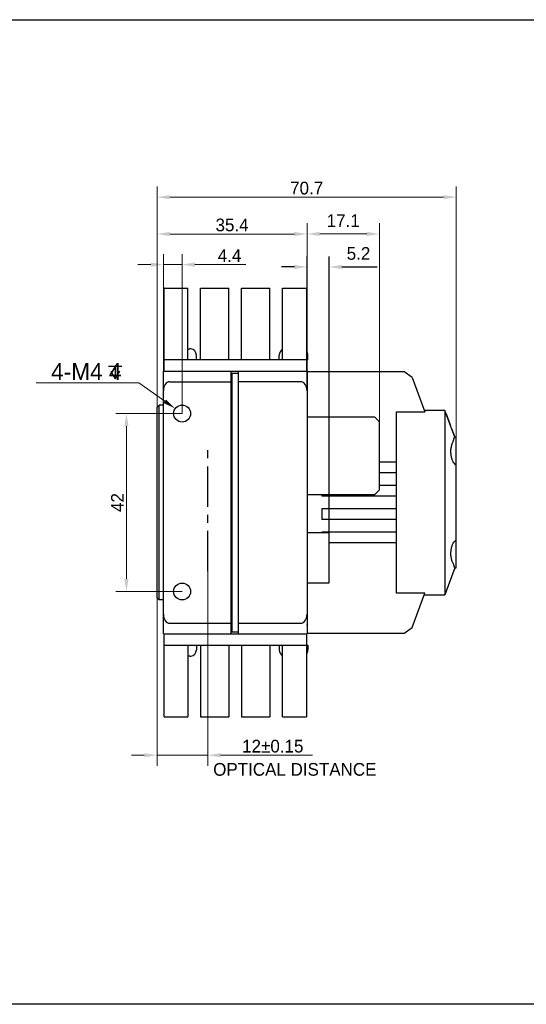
# Model space of a CAD drawing. Header units: millimetres. Extents: x -1427 to -1035, y 4277 to 4509.
# Tile 2 of 3: x -1274 to -1155, y 4277 to 4509. Entities that reach past the tile are written whole.
import ezdxf

# ---------------------------------------------------------------- set-up
doc = ezdxf.new("R2010")
doc.units = ezdxf.units.MM
doc.header["$LTSCALE"] = 0.3
doc.linetypes.add('CENTER', pattern=[50.8, 31.75, -6.35, 6.35, -6.35])
for name, color, linetype in [('00_COMPONENTS', 7, 'Continuous'), ('05_ALL_CURVES', 7, 'Continuous'), ('50_ALL_DETAILS', 7, 'Continuous'), ('51__DRAFT_DIMS', 7, 'Continuous')]:
    doc.layers.add(name, color=color, linetype=linetype)
doc.styles.get("Standard").update_dxf_attribs({"font": '兰亭黑 GBK.TTF'})
doc.styles.add('尺寸值（中）', font='兰亭黑 GBK.TTF', dxfattribs={"height": 4})
doc.styles.add('尺寸值（小）', font='兰亭黑 GBK.TTF', dxfattribs={"height": 3})
doc.dimstyles.new('1直线标注', dxfattribs={"dimtxt": 3, "dimasz": 3, "dimexe": 2.5, "dimexo": 0, "dimtad": 1, "dimdec": 1, "dimdsep": 46, "dimtxsty": '尺寸值（小）', "dimblk": '_FILLED', "dimcen": 0, "dimclrd": 8, "dimclre": 8, "dimclrt": 7, "dimadec": 0, "dimazin": 0, "dimtp": 0.001, "dimtm": 0.001, "dimtfac": 1, "dimtdec": 1, "dimtmove": 0, "dimatfit": 0, "dimldrblk": '_FILLED', "dimfxl": 1, "dimtolj": 1, "dimlwd": 15, "dimlwe": 15, "dimarcsym": 0})
doc.dimstyles.new('3小圆直径标注', dxfattribs={"dimtxt": 4, "dimasz": 3, "dimexe": 2.5, "dimexo": 0, "dimtad": 1, "dimtoh": 1, "dimdec": 3, "dimdsep": 46, "dimtxsty": '尺寸值（中）', "dimblk": '_FILLED', "dimcen": 0, "dimclrd": 8, "dimclre": 8, "dimclrt": 7, "dimadec": 0, "dimazin": 0, "dimtp": 0.001, "dimtm": 0.001, "dimtfac": 1, "dimtdec": 3, "dimtofl": 0, "dimtmove": 0, "dimatfit": 0, "dimldrblk": '_FILLED', "dimfxl": 1, "dimtolj": 1, "dimlwd": 15, "dimlwe": 15, "dimarcsym": 0})

# ---------------------------------------------------------------- blocks, each defined once
blk = doc.blocks.new('_FILLED')
at = {"color": 0, "linetype": 'ByBlock'}
blk.add_solid([(0, 0), (-1, 0.167), (-1, -0.167)], dxfattribs=at)
blk = doc.blocks.new('*D6251')
at = {"layer": '51__DRAFT_DIMS', "color": 8, "lineweight": 15}
for p, q in [((-1206.31, 4421.67), (-1206.31, 4461.18)), ((-1189.21, 4411.69), (-1189.21, 4461.18)), ((-1203.31, 4458.68), (-1192.21, 4458.68))]:
    blk.add_line(p, q, dxfattribs=at)
at = {"layer": 'Defpoints', "color": 0}
for p in [(-1189.21, 4458.68), (-1206.31, 4421.67), (-1189.21, 4411.69)]:
    blk.add_point(p, dxfattribs=at)
at = {"layer": '51__DRAFT_DIMS', "color": 8, "linetype": 'ByBlock', "lineweight": 15, "xscale": 3, "yscale": 3, "zscale": 3, "rotation": 180}
blk.add_blockref('_FILLED', (-1206.31, 4458.68), dxfattribs=at)
at = {"layer": '51__DRAFT_DIMS', "color": 8, "linetype": 'ByBlock', "lineweight": 15, "xscale": 3, "yscale": 3, "zscale": 3}
blk.add_blockref('_FILLED', (-1189.21, 4458.68), dxfattribs=at)
at = {"layer": '51__DRAFT_DIMS', "color": 7, "insert": (-1197.77, 4463.31), "char_height": 3, "attachment_point": 2, "line_spacing_factor": 0.9, "style": '尺寸值（小）'}
blk.add_mtext('\\A1;17.1', dxfattribs=at)
blk = doc.blocks.new('*D6252')
at = {"color": 8, "lineweight": 15}
for p, q in [((-1229.74, 4379.05), (-1229.74, 4333.15)), ((-1241.74, 4372.79), (-1241.74, 4333.15)), ((-1244.74, 4335.65), (-1247.74, 4335.65)), ((-1241.74, 4335.65), (-1229.74, 4335.65)), ((-1226.74, 4335.65), (-1205.06, 4335.65))]:
    blk.add_line(p, q, dxfattribs=at)
at = {"layer": 'Defpoints', "color": 0}
for p in [(-1229.74, 4379.05), (-1241.74, 4372.79), (-1229.74, 4335.65)]:
    blk.add_point(p, dxfattribs=at)
at = {"color": 8, "linetype": 'ByBlock', "lineweight": 15, "xscale": 3, "yscale": 3, "zscale": 3}
blk.add_blockref('_FILLED', (-1241.74, 4335.65), dxfattribs=at)
at = {"color": 8, "linetype": 'ByBlock', "lineweight": 15, "xscale": 3, "yscale": 3, "zscale": 3, "rotation": 180}
blk.add_blockref('_FILLED', (-1229.74, 4335.65), dxfattribs=at)
at = {"color": 7, "insert": (-1214.4, 4337.77), "char_height": 3, "attachment_point": 5, "style": '尺寸值（小）'}
blk.add_mtext('\\A1;12{}{{{%%p0.15}}{}}', dxfattribs=at)
blk = doc.blocks.new('*D6253')
at = {"color": 8, "lineweight": 15}
for p, q in [((-1241.74, 4417.79), (-1241.74, 4469.85)), ((-1171.06, 4410.69), (-1171.06, 4469.85)), ((-1238.74, 4467.35), (-1174.06, 4467.35))]:
    blk.add_line(p, q, dxfattribs=at)
at = {"layer": 'Defpoints', "color": 0}
for p in [(-1171.06, 4467.35), (-1241.74, 4417.79), (-1171.06, 4410.69)]:
    blk.add_point(p, dxfattribs=at)
at = {"color": 8, "linetype": 'ByBlock', "lineweight": 15, "xscale": 3, "yscale": 3, "zscale": 3, "rotation": 180}
blk.add_blockref('_FILLED', (-1241.74, 4467.35), dxfattribs=at)
at = {"color": 8, "linetype": 'ByBlock', "lineweight": 15, "xscale": 3, "yscale": 3, "zscale": 3}
blk.add_blockref('_FILLED', (-1171.06, 4467.35), dxfattribs=at)
at = {"color": 7, "insert": (-1206.4, 4469.48), "char_height": 3, "attachment_point": 5, "style": '尺寸值（小）'}
blk.add_mtext('\\A1;70.7', dxfattribs=at)
blk = doc.blocks.new('*D6254')
at = {"color": 8, "lineweight": 15}
for p, q in [((-1240.24, 4426.29), (-1240.24, 4453.94)), ((-1235.81, 4416.29), (-1235.81, 4453.94)), ((-1243.24, 4451.44), (-1246.24, 4451.44)), ((-1240.24, 4451.44), (-1235.81, 4451.44)), ((-1232.81, 4451.44), (-1220.77, 4451.44))]:
    blk.add_line(p, q, dxfattribs=at)
at = {"layer": 'Defpoints', "color": 0}
for p in [(-1235.81, 4451.44), (-1240.24, 4426.29), (-1235.81, 4416.29)]:
    blk.add_point(p, dxfattribs=at)
at = {"color": 8, "linetype": 'ByBlock', "lineweight": 15, "xscale": 3, "yscale": 3, "zscale": 3}
blk.add_blockref('_FILLED', (-1240.24, 4451.44), dxfattribs=at)
at = {"color": 8, "linetype": 'ByBlock', "lineweight": 15, "xscale": 3, "yscale": 3, "zscale": 3, "rotation": 180}
blk.add_blockref('_FILLED', (-1235.81, 4451.44), dxfattribs=at)
at = {"color": 7, "insert": (-1224.61, 4453.57), "char_height": 3, "attachment_point": 5, "style": '尺寸值（小）'}
blk.add_mtext('\\A1;4.4', dxfattribs=at)
blk = doc.blocks.new('*D6255')
at = {"color": 8, "lineweight": 15}
for p, q in [((-1241.74, 4417.79), (-1241.74, 4461.16)), ((-1206.31, 4426.29), (-1206.31, 4461.16)), ((-1238.74, 4458.66), (-1209.31, 4458.66))]:
    blk.add_line(p, q, dxfattribs=at)
at = {"layer": 'Defpoints', "color": 0}
for p in [(-1206.31, 4458.66), (-1206.31, 4426.29), (-1241.74, 4417.79)]:
    blk.add_point(p, dxfattribs=at)
at = {"color": 8, "linetype": 'ByBlock', "lineweight": 15, "xscale": 3, "yscale": 3, "zscale": 3, "rotation": 180}
blk.add_blockref('_FILLED', (-1241.74, 4458.66), dxfattribs=at)
at = {"color": 8, "linetype": 'ByBlock', "lineweight": 15, "xscale": 3, "yscale": 3, "zscale": 3}
blk.add_blockref('_FILLED', (-1206.31, 4458.66), dxfattribs=at)
at = {"color": 7, "insert": (-1224.02, 4460.78), "char_height": 3, "attachment_point": 5, "style": '尺寸值（小）'}
blk.add_mtext('\\A1;35.4', dxfattribs=at)
blk = doc.blocks.new('*D6256')
at = {"color": 8, "lineweight": 15}
for p, q in [((-1235.81, 4416.29), (-1251.47, 4416.29)), ((-1248.97, 4413.29), (-1248.97, 4377.29)), ((-1235.81, 4374.29), (-1251.47, 4374.29))]:
    blk.add_line(p, q, dxfattribs=at)
at = {"layer": 'Defpoints', "color": 0}
for p in [(-1235.81, 4416.29), (-1248.97, 4374.29), (-1235.81, 4374.29)]:
    blk.add_point(p, dxfattribs=at)
at = {"color": 8, "linetype": 'ByBlock', "lineweight": 15, "xscale": 3, "yscale": 3, "zscale": 3}
for p, rotation in [((-1248.97, 4416.29), 90), ((-1248.97, 4374.29), 270)]:
    blk.add_blockref('_FILLED', p, dxfattribs=dict(at, rotation=rotation))
at = {"color": 7, "insert": (-1251.09, 4395.29), "char_height": 3, "attachment_point": 5, "rotation": 90, "style": '尺寸值（小）'}
blk.add_mtext('\\A1;42', dxfattribs=at)
blk = doc.blocks.new('*D6269')
at = {"color": 8, "lineweight": 15}
for p in [(-1270.25, 4423.56), (-1239.88, 4419.19)]:
    blk.add_line(p, (-1246.01, 4423.56), dxfattribs=at)
at = {"layer": 'Defpoints', "color": 0}
for p in [(-1237.44, 4417.45), (-1234.18, 4415.13)]:
    blk.add_point(p, dxfattribs=at)
at = {"color": 8, "linetype": 'ByBlock', "lineweight": 15, "xscale": 3, "yscale": 3, "zscale": 3, "rotation": 324.5245136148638}
blk.add_blockref('_FILLED', (-1237.44, 4417.45), dxfattribs=at)
at = {"color": 7, "insert": (-1258.44, 4426.18), "char_height": 4, "attachment_point": 5, "style": '尺寸值（中）'}
blk.add_mtext('\\A1;4-M4 4{}{{\\H0.7x;}{}}', dxfattribs=at)

msp = doc.modelspace()

# ---------------------------------------------------------------- linework, layer by layer
msp.add_lwpolyline([(-1427.1925, 4509.2411), (-1034.8768, 4509.2411), (-1034.8768, 4276.8622), (-1427.1925, 4276.8622)], close=True)
for centre in [(-1235.8102, 4416.2882), (-1235.8102, 4374.2882)]:
    msp.add_circle(centre, 2)
at = {"layer": '00_COMPONENTS', "color": 7}
for p, q in [((-1240.06, 4426.2883), (-1240.0597, 4445.8477)), ((-1240.0596, 4445.8667), (-1240.0596, 4445.8883)), ((-1240.0596, 4445.8883), (-1234.4347, 4445.8882)), ((-1240.0296, 4445.8883), (-1240.0345, 4445.888)), ((-1234.435, 4428.9882), (-1234.4347, 4445.8882)), ((-1231.435, 4428.9881), (-1231.4347, 4445.8881)), ((-1231.4347, 4445.8881), (-1224.7597, 4445.888)), ((-1224.76, 4428.988), (-1224.7597, 4445.888)), ((-1221.76, 4428.9879), (-1221.7597, 4445.8879)), ((-1221.7597, 4445.8879), (-1215.0847, 4445.8878)), ((-1215.085, 4428.9878), (-1215.0847, 4445.8878)), ((-1212.085, 4428.9878), (-1212.0847, 4445.8878)), ((-1212.0847, 4445.8878), (-1206.4596, 4445.8877)), ((-1206.4898, 4445.8877), (-1206.4849, 4445.8874)), ((-1206.4597, 4445.8472), (-1206.46, 4426.2877)), ((-1206.4596, 4445.8877), (-1206.4596, 4445.8661)), ((-1234.435, 4431.5882), (-1234.0028, 4431.5882)), ((-1233.7617, 4431.5781), (-1233.7631, 4431.5701)), ((-1232.4349, 4428.9881), (-1232.4349, 4430.0881)), ((-1212.8849, 4428.9878), (-1212.8849, 4430.0878)), ((-1206.1349, 4428.9877), (-1206.1349, 4430.0877)), ((-1206.1349, 4428.9877), (-1240.06, 4428.9883)), ((-1240.2402, 4364.2882), (-1240.2402, 4426.2882)), ((-1240.2402, 4426.2882), (-1206.3072, 4426.2882)), ((-1224.2072, 4364.2882), (-1224.2072, 4426.2882)), ((-1224.1072, 4425.4882), (-1224.2072, 4425.4882)), ((-1224.1072, 4425.7863), (-1224.1072, 4364.7901)), ((-1224.1072, 4425.7863), (-1222.6072, 4425.7863)), ((-1222.6072, 4425.7863), (-1222.6072, 4364.7901)), ((-1222.5072, 4425.4845), (-1222.6072, 4425.4845)), ((-1222.5072, 4364.2882), (-1222.5072, 4426.2882)), ((-1206.3072, 4426.2882), (-1206.3072, 4424.7029)), ((-1206.3072, 4426.1882), (-1183.4763, 4426.1882)), ((-1206.3072, 4424.552), (-1206.3072, 4423.3169)), ((-1181.4633, 4424.7786), (-1183.4763, 4426.1882)), ((-1181.4633, 4424.7786), (-1178.5117, 4416.6694)), ((-1238.7402, 4423.7882), (-1224.1099, 4423.7882)), ((-1207.8072, 4423.7882), (-1222.5072, 4423.7882)), ((-1206.3072, 4423.2522), (-1206.3072, 4367.3284)), ((-1241.7402, 4417.7882), (-1241.2402, 4418.2882)), ((-1241.7402, 4372.7884), (-1241.7402, 4417.7879)), ((-1241.2402, 4372.2882), (-1241.2402, 4418.2882)), ((-1240.2402, 4418.2882), (-1241.2402, 4418.2882)), ((-1190.3072, 4415.4283), (-1206.3072, 4415.4283)), ((-1189.2072, 4414.3283), (-1190.3072, 4415.4283)), ((-1185.2072, 4373.901), (-1185.2072, 4416.6694)), ((-1185.2072, 4416.6694), (-1178.5117, 4416.6694)), ((-1173.7523, 4417.0346), (-1178.6447, 4417.0346)), ((-1173.7523, 4417.0346), (-1173.7523, 4373.535)), ((-1171.3936, 4410.6881), (-1173.7523, 4417.0346)), ((-1173.4348, 4416.1808), (-1172.4904, 4413.6395)), ((-1189.2072, 4398.2483), (-1189.2072, 4414.3283)), ((-1172.1729, 4412.7852), (-1171.3984, 4410.7014)), ((-1171.0572, 4410.6881), (-1171.4342, 4410.6881)), ((-1171.0572, 4379.8817), (-1171.0572, 4410.6879)), ((-1185.2072, 4404.7882), (-1189.2072, 4404.7882)), ((-1185.2072, 4402.2882), (-1189.2072, 4402.2882)), ((-1185.2072, 4399.2882), (-1189.2072, 4399.2882)), ((-1206.3072, 4397.1483), (-1190.3072, 4397.1483)), ((-1202.8072, 4397.1483), (-1202.8072, 4396.7882)), ((-1185.2072, 4396.7882), (-1202.8072, 4396.7882)), ((-1190.3072, 4397.1483), (-1189.2072, 4398.2483)), ((-1185.2072, 4393.7882), (-1202.8072, 4393.7882)), ((-1202.8072, 4393.7882), (-1202.8072, 4391.2882)), ((-1185.2072, 4391.2882), (-1202.8072, 4391.2882)), ((-1206.3072, 4388.2382), (-1201.1072, 4388.2382)), ((-1185.2072, 4388.2882), (-1202.8072, 4388.2882)), ((-1202.8072, 4388.2882), (-1202.8072, 4388.2382)), ((-1201.1072, 4376.3382), (-1201.1072, 4388.2382)), ((-1185.2072, 4385.7882), (-1201.1072, 4385.7882)), ((-1171.3937, 4379.8816), (-1173.7523, 4373.535)), ((-1171.4343, 4379.8816), (-1171.0572, 4379.8816)), ((-1206.3072, 4376.3382), (-1201.1072, 4376.3382)), ((-1178.5139, 4373.901), (-1185.2072, 4373.901)), ((-1181.4633, 4365.7977), (-1178.5139, 4373.901)), ((-1178.6471, 4373.535), (-1173.7523, 4373.535)), ((-1241.7402, 4372.7882), (-1241.2402, 4372.2882)), ((-1240.2402, 4372.2882), (-1241.2402, 4372.2882)), ((-1238.7402, 4366.7882), (-1224.1099, 4366.7882)), ((-1222.5072, 4366.7882), (-1207.8072, 4366.7882)), ((-1206.3072, 4367.2552), (-1206.3072, 4366.0211)), ((-1240.2402, 4364.2882), (-1206.3072, 4364.2882)), ((-1240.0607, 4344.7288), (-1240.0604, 4364.2883)), ((-1224.1072, 4365.0882), (-1224.2072, 4365.0882)), ((-1224.1072, 4364.7901), (-1222.6072, 4364.7901)), ((-1222.5072, 4365.0883), (-1222.6072, 4365.0883)), ((-1206.4604, 4364.2877), (-1206.4607, 4344.7282)), ((-1206.3072, 4365.863), (-1206.3072, 4364.2882)), ((-1183.4763, 4364.3882), (-1206.3072, 4364.3882)), ((-1183.4763, 4364.3882), (-1181.4633, 4365.7977)), ((-1240.0604, 4361.5883), (-1206.1354, 4361.5877)), ((-1234.4354, 4361.5882), (-1234.4357, 4344.6882)), ((-1232.4354, 4361.5881), (-1232.4354, 4360.4881)), ((-1231.4354, 4361.5881), (-1231.4357, 4344.6881)), ((-1224.7604, 4361.588), (-1224.7607, 4344.688)), ((-1221.7604, 4361.5879), (-1221.7607, 4344.6879)), ((-1215.0854, 4361.5878), (-1215.0857, 4344.6878)), ((-1212.8854, 4361.5878), (-1212.8854, 4360.4878)), ((-1212.0857, 4344.6878), (-1212.0854, 4361.5878)), ((-1206.1354, 4361.5877), (-1206.1354, 4360.4877)), ((-1234.0033, 4358.9882), (-1234.4355, 4358.9882)), ((-1233.7636, 4359.0062), (-1233.7622, 4358.9982)), ((-1240.0606, 4344.6883), (-1240.0606, 4344.7098)), ((-1240.0606, 4344.6883), (-1234.4357, 4344.6882)), ((-1240.0306, 4344.6883), (-1240.0355, 4344.6885)), ((-1231.4357, 4344.6881), (-1224.7607, 4344.688)), ((-1221.7607, 4344.6879), (-1215.0857, 4344.6878)), ((-1212.0857, 4344.6878), (-1206.4606, 4344.6877)), ((-1206.4908, 4344.6877), (-1206.4859, 4344.688)), ((-1206.4606, 4344.7092), (-1206.4606, 4344.6877))]:
    msp.add_line(p, q, dxfattribs=at)
for centre, radius, start, end in [((-1234.0025, 4429.9916), 1.5966, 81.375287, 90.010308), ((-1233.9349, 4430.0882), 1.5, 359.999035, 83.367328), ((-1211.3849, 4430.0878), 1.5, 117.905901, 179.999035), ((-1207.6349, 4430.0877), 1.5, 359.999035, 38.326789), ((-1233.9354, 4360.4882), 1.5, 276.630743, 359.999035), ((-1211.3854, 4360.4878), 1.5, 179.999035, 242.092169), ((-1207.6354, 4360.4877), 1.5, 321.671282, 359.999035), ((-1234.003, 4360.5847), 1.5966, 269.987763, 278.622784)]:
    msp.add_arc(centre, radius, start, end, dxfattribs=at)
for centre, start_param, end_param in [((-1238.7402, 4421.6669), 3.14159265, 4.71238898), ((-1207.8072, 4421.6669), 1.57079633, 3.14159265), ((-1238.7402, 4368.9095), -1.57079633, 0), ((-1207.8072, 4368.9095), 0, 1.57079633)]:
    msp.add_ellipse(centre, major_axis=(0, -2.1213), ratio=0.70710678, start_param=start_param, end_param=end_param, dxfattribs=at)
for points, knots in [([(-1240.0345, 4445.888), (-1240.0384, 4445.8875), (-1240.046, 4445.8853), (-1240.0547, 4445.8763), (-1240.0591, 4445.8632), (-1240.0597, 4445.8533), (-1240.0597, 4445.8477)], [0, 0, 0, 0, 0.22332433, 0.43602272, 0.68495832, 1, 1, 1, 1]), ([(-1240.0119, 4445.8866), (-1240.0131, 4445.8869), (-1240.0179, 4445.8878), (-1240.0227, 4445.8883), (-1240.0262, 4445.8883)], [0, 0, 0, 0, 0.26861607, 1, 1, 1, 1]), ([(-1206.5075, 4445.8861), (-1206.5063, 4445.8863), (-1206.5015, 4445.8872), (-1206.4967, 4445.8877), (-1206.4932, 4445.8877)], [0, 0, 0, 0, 0.26861817, 1, 1, 1, 1]), ([(-1206.4849, 4445.8874), (-1206.481, 4445.8869), (-1206.4734, 4445.8848), (-1206.4647, 4445.8758), (-1206.4604, 4445.8626), (-1206.4597, 4445.8527), (-1206.4597, 4445.8472)], [0, 0, 0, 0, 0.22332908, 0.43603422, 0.68496939, 1, 1, 1, 1]), ([(-1206.3072, 4424.7028), (-1206.3072, 4424.6216), (-1206.3188, 4424.4297), (-1206.3246, 4424.1015), (-1206.3154, 4423.6992), (-1206.3072, 4423.4078), (-1206.3072, 4423.2523)], [0, 0, 0, 0, 0.16796873, 0.39723529, 0.67841301, 1, 1, 1, 1]), ([(-1171.8829, 4409.5046), (-1171.8431, 4409.5881), (-1171.7795, 4409.7511), (-1171.7055, 4409.9855), (-1171.6457, 4410.1901), (-1171.5958, 4410.3619), (-1171.5522, 4410.4983), (-1171.5179, 4410.5885), (-1171.4899, 4410.6411), (-1171.4694, 4410.6711), (-1171.4478, 4410.6881), (-1171.4342, 4410.6881)], [0, 0, 0, 0, 0.21689588, 0.40971318, 0.57691064, 0.71726191, 0.82949091, 0.91290973, 0.94392363, 0.96815766, 1, 1, 1, 1]), ([(-1171.0572, 4404.0672), (-1171.2022, 4404.1556), (-1171.4844, 4404.4051), (-1171.8251, 4404.9101), (-1172.098, 4405.5587), (-1172.2813, 4406.3233), (-1172.3571, 4407.1584), (-1172.3164, 4408.0035), (-1172.1643, 4408.7952), (-1171.9881, 4409.284), (-1171.8829, 4409.5046)], [0, 0, 0, 0, 0.08672118, 0.18924919, 0.30905215, 0.44429324, 0.58946298, 0.73607434, 0.87512987, 1, 1, 1, 1]), ([(-1171.8829, 4381.0651), (-1171.9881, 4381.2857), (-1172.1643, 4381.7745), (-1172.3164, 4382.5663), (-1172.3571, 4383.4113), (-1172.2813, 4384.2464), (-1172.098, 4385.011), (-1171.8251, 4385.6595), (-1171.4844, 4386.1645), (-1171.2021, 4386.4141), (-1171.0572, 4386.5024)], [0, 0, 0, 0, 0.12488761, 0.26394166, 0.4105502, 0.55571581, 0.69095275, 0.81075277, 0.91327931, 1, 1, 1, 1]), ([(-1171.8829, 4381.0651), (-1171.8432, 4380.9816), (-1171.7799, 4380.8184), (-1171.7054, 4380.5841), (-1171.6458, 4380.3794), (-1171.5958, 4380.2077), (-1171.5523, 4380.0712), (-1171.5179, 4379.9811), (-1171.49, 4379.9285), (-1171.4695, 4379.8985), (-1171.4478, 4379.8816), (-1171.4343, 4379.8816)], [0, 0, 0, 0, 0.21703988, 0.40978662, 0.57706769, 0.71740742, 0.8296012, 0.91297478, 0.94396849, 0.968186, 1, 1, 1, 1]), ([(-1206.3072, 4367.3283), (-1206.3072, 4367.1708), (-1206.3158, 4366.8759), (-1206.3253, 4366.469), (-1206.3193, 4366.1379), (-1206.3072, 4365.9446), (-1206.3072, 4365.8631)], [0, 0, 0, 0, 0.32231175, 0.60389541, 0.83298431, 1, 1, 1, 1]), ([(-1240.0355, 4344.6885), (-1240.0394, 4344.689), (-1240.047, 4344.6912), (-1240.0557, 4344.7002), (-1240.0601, 4344.7134), (-1240.0607, 4344.7233), (-1240.0607, 4344.7288)], [0, 0, 0, 0, 0.2233188, 0.43601837, 0.68495717, 1, 1, 1, 1]), ([(-1240.0129, 4344.6899), (-1240.0141, 4344.6896), (-1240.0189, 4344.6887), (-1240.0237, 4344.6883), (-1240.0272, 4344.6883)], [0, 0, 0, 0, 0.26861969, 1, 1, 1, 1]), ([(-1206.5085, 4344.6893), (-1206.5073, 4344.689), (-1206.5025, 4344.6882), (-1206.4977, 4344.6877), (-1206.4942, 4344.6877)], [0, 0, 0, 0, 0.26861455, 1, 1, 1, 1]), ([(-1206.4859, 4344.688), (-1206.482, 4344.6884), (-1206.4744, 4344.6906), (-1206.4657, 4344.6996), (-1206.4614, 4344.7128), (-1206.4607, 4344.7227), (-1206.4607, 4344.7282)], [0, 0, 0, 0, 0.22333469, 0.43603861, 0.68497053, 1, 1, 1, 1])]:
    msp.add_open_spline(points, degree=3, knots=knots, dxfattribs=at)
at = {"layer": '05_ALL_CURVES', "color": 7, "linetype": 'CENTER'}
msp.add_line((-1229.7402, 4379.0546), (-1229.7402, 4409.0546), dxfattribs=at)
at = {"layer": '51__DRAFT_DIMS', "color": 8}
for p, q in [((-1206.3072, 4422.1669), (-1206.3072, 4453.3828)), ((-1201.1072, 4382.7882), (-1201.1072, 4453.3828)), ((-1209.3072, 4450.8828), (-1212.3072, 4450.8828)), ((-1198.1072, 4450.8828), (-1189.7319, 4450.8828))]:
    msp.add_line(p, q, dxfattribs=at)
at = {"layer": '51__DRAFT_DIMS', "color": 0}
for p, q in [((-1253.1636, 4427.4814), (-1250.0436, 4427.4814)), ((-1251.6036, 4427.4814), (-1251.6036, 4424.4814))]:
    msp.add_line(p, q, dxfattribs=at)
msp.add_lwpolyline([(-1252.6836, 4426.2814), (-1251.6036, 4424.4814), (-1250.5236, 4426.2814)], dxfattribs=at)

# ---------------------------------------------------------------- block references
at = {"layer": '51__DRAFT_DIMS', "color": 8, "xscale": 3, "yscale": 3, "zscale": 3}
msp.add_blockref('_FILLED', (-1206.3072, 4450.8828), dxfattribs=at)
at = {"layer": '51__DRAFT_DIMS', "color": 8, "xscale": 3, "yscale": 3, "zscale": 3, "rotation": 180}
msp.add_blockref('_FILLED', (-1201.1072, 4450.8828), dxfattribs=at)

# ---------------------------------------------------------------- texts
at = {"layer": '50_ALL_DETAILS', "color": 0}
msp.add_text('OPTICAL DISTANCE', height=3, dxfattribs=at).set_placement((-1228.4766, 4330.8099))
at = {"layer": '51__DRAFT_DIMS', "color": 7, "insert": (-1196.9397, 4455.5745), "char_height": 3, "attachment_point": 1, "line_spacing_factor": 0.9}
msp.add_mtext('\\A1;5.2', dxfattribs=at)

# ---------------------------------------------------------------- dimensions: what is measured, and where the dimension line sits
for base, p1, p2, picture, middle in [((-1171.0572, 4467.3508), (-1241.7402, 4417.7879), (-1171.0572, 4410.6881), '*D6253', (-1206.3987, 4467.3508)), ((-1206.3072, 4458.6579), (-1241.7402, 4417.7882), (-1206.3072, 4426.2882), '*D6255', (-1224.0237, 4458.6579)), ((-1235.8102, 4451.4428), (-1240.2402, 4426.2882), (-1235.8102, 4416.2882), '*D6254', (-1224.6138, 4451.4428))]:
    dim = msp.add_linear_dim(base=base, p1=p1, p2=p2, dimstyle='1直线标注')
    dim.commit()
    dim.dimension.update_dxf_attribs({"geometry": picture, "text_midpoint": middle, "dimtype": 160})
dim = msp.add_diameter_dim_2p(p1=(-1234.1815, 4415.1275), p2=(-1237.439, 4417.4489), text='4-M4 4{}{{\\H0.7x;}{}}', dimstyle='3小圆直径标注', override={"dimtxt": 4, "dimtoh": 7, "dimlfac": 1, "dimpost": '<>', "dimtix": 0, "dimtofl": 0, "dimtmove": 0, "dimatfit": 0})
dim.commit()
dim.dimension.update_dxf_attribs({"geometry": '*D6269', "text_midpoint": (-1258.4431, 4423.556), "dimtype": 163})
dim = msp.add_linear_dim(base=(-1248.968, 4374.2882), p1=(-1235.8102, 4416.2882), p2=(-1235.8102, 4374.2882), angle=90, dimstyle='1直线标注')
dim.commit()
dim.dimension.update_dxf_attribs({"geometry": '*D6256', "text_midpoint": (-1248.968, 4395.2882), "dimtype": 160})
dim = msp.add_linear_dim(base=(-1229.7402, 4335.6457), p1=(-1241.7402, 4372.7884), p2=(-1229.7402, 4379.0546), text='<>{}{{{%%p0.15}}{}}', dimstyle='1直线标注')
dim.commit()
dim.dimension.update_dxf_attribs({"geometry": '*D6252', "text_midpoint": (-1214.401, 4335.6457), "dimtype": 160})
at = {"layer": '51__DRAFT_DIMS', "color": 4}
dim = msp.add_linear_dim(base=(-1189.2072, 4458.6836), p1=(-1206.3072, 4421.6669), p2=(-1189.2072, 4411.6856), dimstyle='1直线标注', dxfattribs=at)
dim.commit()
dim.dimension.update_dxf_attribs({"geometry": '*D6251', "text_midpoint": (-1197.766, 4458.6836), "dimtype": 160})

doc.saveas('drawing.dxf')
